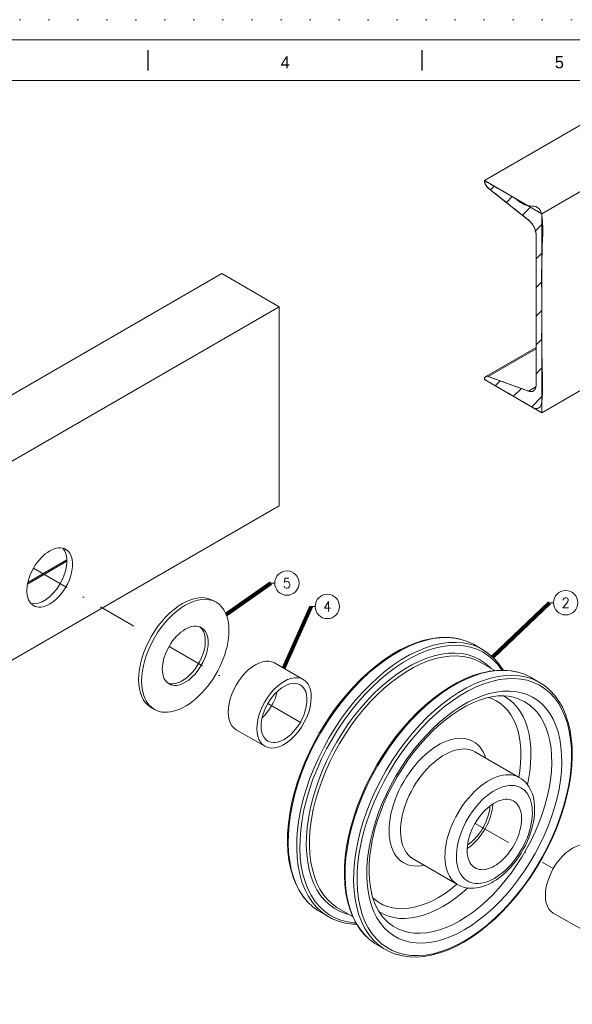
# Model space of a CAD drawing. Header units: millimetres. Extents: x -33820 to -29615, y -714818 to -711848.
# Tile 5 of 13: x -32890 to -32208, y -713060 to -711848. Entities that reach past the tile are written whole.
import ezdxf

# ---------------------------------------------------------------- set-up
doc = ezdxf.new("R2010")
doc.units = ezdxf.units.MM
doc.header["$MEASUREMENT"] = 0
doc.linetypes.add('DGN Style 1', pattern=[35.687127, 0, -35.687127])
doc.linetypes.add('DGN Style 4', pattern=[95.165673, 47.582836, -23.791418, 0, -23.791418])
doc.styles.add('Style-ENGINEERING', font='ENGINEERING.shx')
doc.styles.add('Style-ENGINEERING_0', font='ENGINEERING.shx')
doc.dimstyles.new('MetricMM', dxfattribs={"dimtxt": 3, "dimasz": 3, "dimexe": 1.5, "dimexo": 1.5, "dimgap": 1.5, "dimtad": 1, "dimdec": 0, "dimzin": 7, "dimtxsty": 'Style-ENGINEERING_0', "dimcen": 0.09, "dimclrd": 1, "dimclre": 1, "dimclrt": 7, "dimadec": 0, "dimazin": 3, "dimtfac": 1, "dimtdec": 0, "dimtofl": 0, "dimtmove": 0, "dimatfit": 3, "dimfxl": 1, "dimtzin": 7, "dimlwd": -1, "dimlwe": 0, "dimarcsym": 0})

# ---------------------------------------------------------------- blocks, each defined once
blk = doc.blocks.new('*U108')
for p, q in [((-202.8, 284.53), (-202.8, 289.53)), ((-135.21, 284.53), (-135.21, 289.53))]:
    blk.add_line(p, q)
at = {"color": 7, "linetype": 'Continuous', "lineweight": 0, "flags": 128}
blk.add_lwpolyline([(-415.55, 292.03), (415.45, 292.03), (415.45, -291.97), (-415.55, -291.97), (-415.55, 292.03)], close=True, dxfattribs=at)
at = {"color": 7, "linetype": 'Continuous', "lineweight": 13, "flags": 128}
blk.add_lwpolyline([(-405.55, 282.03), (405.45, 282.03), (405.45, -281.97), (-405.55, -281.97), (-405.55, 282.03)], close=True, dxfattribs=at)
at = {"char_height": 3, "attachment_point": 5, "line_spacing_factor": 1.2, "style": 'Style-ENGINEERING'}
for s, insert in [('4', (-169.01, 286.53)), ('5', (-101.42, 286.53))]:
    blk.add_mtext(s, dxfattribs=dict(at, insert=insert))

msp = doc.modelspace()

# ---------------------------------------------------------------- hatches: boundary and pattern name
at = {"linetype": 'Continuous', "lineweight": 0}
h = msp.add_hatch(dxfattribs=at)
h.set_pattern_fill('HATCH', style=0, pattern_type=2)
h.set_pattern_definition([(45, (-32255.984, -712321.82), (-17.6777, 17.6777), [])])
edge = h.paths.add_edge_path()
edge.add_ellipse((-32311.11, -712294.08), major_axis=(4, -6.93), ratio=0.5773503, start_angle=179.99989, end_angle=224.99992)
edge.add_line((-32316.77, -712290.81), (-32246.05, -712331.64))
edge.add_line((-32246.05, -712331.64), (-32246.05, -712086.69))
edge.add_line((-32246.05, -712086.69), (-32316.77, -712045.86))
edge.add_ellipse((-32311.11, -712049.13), major_axis=(4, -6.93), ratio=0.5773503, start_angle=225.00012, end_angle=304.39871)
edge.add_line((-32312.15, -712054.95), (-32262.36, -712094.46))
edge.add_ellipse((-32264.44, -712106.1), major_axis=(-8, 13.86), ratio=0.5773503, start_angle=225.00002, end_angle=304.39866, ccw=False)
edge.add_line((-32253.13, -712112.63), (-32253.13, -712251.37))
edge.add_line((-32253.13, -712251.37), (-32253.13, -712252.98))
edge.add_line((-32253.13, -712252.98), (-32253.13, -712297.53))
edge.add_ellipse((-32264.44, -712291), major_axis=(-8, 13.86), ratio=0.5773503, start_angle=145.60123, end_angle=225, ccw=False)
edge.add_line((-32262.36, -712305.04), (-32312.15, -712287.06))
edge.add_ellipse((-32311.11, -712294.08), major_axis=(4, -6.93), ratio=0.5773503, start_angle=145.60115, end_angle=179.94046)
edge.add_line((-32315.1, -712287.15), (-32315.11, -712287.15))

# ---------------------------------------------------------------- linework, layer by layer
at = {"color": 7, "linetype": 'Continuous', "lineweight": 0}
for p, q in [((-32132.78, -711939.64), (-32316.77, -712045.86)), ((-31991.36, -711939.64), (-32246.05, -712086.69)), ((-32246.05, -712086.69), (-32316.77, -712045.86)), ((-32312.15, -712054.95), (-32262.36, -712094.46)), ((-32246.05, -712331.64), (-32246.05, -712086.69)), ((-32253.13, -712112.63), (-32253.13, -712297.53)), ((-32640.61, -712160.43), (-33206.29, -712487.03)), ((-32569.9, -712201.26), (-32640.61, -712160.43)), ((-32569.9, -712201.26), (-33135.58, -712527.86)), ((-32569.9, -712446.21), (-32569.9, -712201.26)), ((-32253.13, -712251.37), (-32315.11, -712287.15)), ((-32253.13, -712252.98), (-32312.15, -712287.06)), ((-32150.63, -712276.55), (-32246.05, -712331.64)), ((-32316.77, -712290.81), (-32246.05, -712331.64)), ((-32262.36, -712305.04), (-32312.15, -712287.06)), ((-32253.32, -712299.82), (-32262.36, -712305.04)), ((-32569.9, -712446.21), (-33135.58, -712772.81)), ((-32831.53, -712514.52), (-32880.2, -712542.62)), ((-32831.55, -712512.92), (-32879.82, -712540.79)), ((-32575.34, -712541.52), (-32580.34, -712541.52)), ((-32525.52, -712570.29), (-32530.52, -712570.29)), ((-32231.63, -712565.72), (-32236.63, -712565.72)), ((-32399.62, -712701), (-32399.62, -712701))]:
    msp.add_line(p, q, dxfattribs=at)
at = {"color": 1, "linetype": 'DGN Style 4', "lineweight": 0}
for p, q in [((-32872.74, -712523.03), (-32727.3, -712607)), ((-32705.66, -712619.49), (-32622.95, -712667.25)), ((-32583.84, -712689.82), (-32520.44, -712726.43)), ((-32328.29, -712837.36), (-32231.88, -712893.03))]:
    msp.add_line(p, q, dxfattribs=at)
at = {"color": 30, "linetype": 'Continuous', "lineweight": 0}
for p, q in [((-32647.56, -712565.05), (-32651.1, -712563)), ((-32540.09, -712660.23), (-32575.45, -712639.82)), ((-32727.3, -712694.99), (-32723.76, -712697.03)), ((-32622.95, -712722.09), (-32587.59, -712742.51)), ((-32231.88, -712947.87), (-32196.53, -712968.29))]:
    msp.add_line(p, q, dxfattribs=at)
at = {"color": 7, "linetype": 'DGN Style 1', "lineweight": 0, "flags": 128}
msp.add_lwpolyline([(-33820.09, -711847.68), (-29615.09, -711847.68), (-29615.09, -714817.68), (-33820.09, -714817.68), (-33820.09, -711847.68)], close=True, dxfattribs=at)
at = {"color": 7, "linetype": 'Continuous', "lineweight": 0, "flags": 128}
for points in [[(-32534.54, -712934.31), (-32539.92, -712927.78), (-32544.67, -712920.46), (-32548.77, -712912.38), (-32552.18, -712903.58), (-32554.9, -712894.13), (-32556.9, -712884.05), (-32558.18, -712873.42), (-32558.73, -712862.29), (-32558.55, -712850.73), (-32557.63, -712838.78), (-32555.99, -712826.53), (-32553.63, -712814.03), (-32550.56, -712801.35), (-32546.8, -712788.57), (-32542.38, -712775.75), (-32537.31, -712762.97), (-32531.62, -712750.28), (-32525.35, -712737.78), (-32518.52, -712725.51), (-32511.19, -712713.55), (-32503.38, -712701.96), (-32495.13, -712690.81), (-32486.5, -712680.16), (-32477.54, -712670.06), (-32468.28, -712660.57), (-32458.78, -712651.75), (-32449.09, -712643.63), (-32439.27, -712636.28), (-32429.37, -712629.71), (-32419.44, -712623.98), (-32409.54, -712619.11), (-32399.72, -712615.13), (-32390.03, -712612.06), (-32380.54, -712609.92), (-32371.28, -712608.71), (-32362.31, -712608.45), (-32353.68, -712609.14), (-32345.44, -712610.77)], [(-32401.33, -712615.03), (-32391.69, -712611.98), (-32390.89, -712611.79), (-32381.4, -712609.65), (-32372.15, -712608.45), (-32363.2, -712608.19), (-32354.58, -712608.88), (-32346.34, -712610.51), (-32345.44, -712610.77), (-32337.63, -712613.34), (-32330.29, -712616.83), (-32319.83, -712622.87), (-32313.01, -712627.25), (-32306.74, -712632.52), (-32306.1, -712633.1), (-32300.42, -712639.21), (-32295.36, -712646.14), (-32293.87, -712648.73)], [(-32552.84, -712902.97), (-32553.09, -712902.16), (-32555.8, -712892.74), (-32557.79, -712882.72), (-32559.07, -712872.13), (-32559.61, -712861.06), (-32559.43, -712849.54), (-32558.52, -712837.65), (-32556.88, -712825.45), (-32554.53, -712813.01), (-32551.48, -712800.39), (-32547.74, -712787.67), (-32543.33, -712774.91), (-32538.29, -712762.19), (-32532.62, -712749.56), (-32526.38, -712737.11), (-32519.59, -712724.9), (-32512.29, -712713), (-32504.51, -712701.46), (-32496.31, -712690.37), (-32487.72, -712679.76), (-32478.79, -712669.71), (-32469.57, -712660.27), (-32460.12, -712651.48), (-32450.48, -712643.41), (-32440.7, -712636.08), (-32430.85, -712629.55), (-32420.97, -712623.84), (-32411.11, -712619), (-32401.33, -712615.03)], [(-32511.55, -712950.87), (-32518.1, -712946.04), (-32524.09, -712940.35), (-32529.47, -712933.82), (-32534.22, -712926.49), (-32538.31, -712918.41), (-32541.73, -712909.62), (-32544.44, -712900.16), (-32546.45, -712890.09), (-32547.73, -712879.46), (-32548.28, -712868.33), (-32548.1, -712856.76), (-32547.18, -712844.82), (-32545.54, -712832.56), (-32543.17, -712820.06), (-32540.11, -712807.39), (-32536.35, -712794.6), (-32531.92, -712781.79), (-32526.85, -712769), (-32521.17, -712756.32), (-32514.89, -712743.81), (-32508.07, -712731.54), (-32500.73, -712719.58), (-32492.92, -712708), (-32484.68, -712696.85), (-32476.05, -712686.19), (-32467.08, -712676.09), (-32457.82, -712666.61), (-32448.33, -712657.78), (-32438.64, -712649.67), (-32428.82, -712642.31), (-32418.92, -712635.75), (-32408.99, -712630.02), (-32399.09, -712625.15), (-32389.27, -712621.16), (-32379.58, -712618.09), (-32370.08, -712615.95), (-32360.82, -712614.75), (-32351.86, -712614.49), (-32343.23, -712615.18), (-32334.98, -712616.81), (-32327.17, -712619.38), (-32319.83, -712622.87)], [(-32475.33, -712960.01), (-32477.41, -712959.96), (-32485.73, -712958.82), (-32493.66, -712956.74), (-32501.13, -712953.76), (-32508.12, -712949.87), (-32514.59, -712945.1), (-32520.49, -712939.49), (-32525.8, -712933.05), (-32530.48, -712925.82), (-32534.52, -712917.85), (-32537.89, -712909.18), (-32540.57, -712899.85), (-32542.55, -712889.91), (-32543.81, -712879.43), (-32544.35, -712868.45), (-32544.17, -712857.04), (-32543.27, -712845.26), (-32541.65, -712833.17), (-32539.32, -712820.84), (-32536.29, -712808.33), (-32532.58, -712795.73), (-32528.22, -712783.08), (-32523.22, -712770.47), (-32517.61, -712757.96), (-32511.42, -712745.62), (-32504.69, -712733.52), (-32497.45, -712721.72), (-32489.75, -712710.3), (-32481.62, -712699.3), (-32473.11, -712688.79), (-32464.26, -712678.83), (-32455.13, -712669.47), (-32445.76, -712660.76), (-32436.2, -712652.76), (-32426.52, -712645.5), (-32416.75, -712639.03), (-32406.96, -712633.37), (-32397.19, -712628.57), (-32387.5, -712624.64), (-32377.95, -712621.61), (-32368.58, -712619.5), (-32359.45, -712618.31), (-32350.6, -712618.06), (-32342.09, -712618.74), (-32333.96, -712620.35), (-32326.25, -712622.88), (-32319.01, -712626.32), (-32312.28, -712630.65), (-32306.1, -712635.85), (-32300.49, -712641.88), (-32295.49, -712648.71), (-32295.45, -712648.77)], [(-32483.38, -712949.82), (-32488.39, -712948.51), (-32495.47, -712945.68), (-32502.09, -712942), (-32508.22, -712937.48), (-32513.81, -712932.16), (-32518.84, -712926.06), (-32523.28, -712919.21), (-32527.11, -712911.66), (-32530.3, -712903.44), (-32532.84, -712894.6), (-32534.71, -712885.19), (-32535.91, -712875.25), (-32536.42, -712864.85), (-32536.25, -712854.04), (-32535.4, -712842.87), (-32533.86, -712831.42), (-32531.65, -712819.74), (-32528.78, -712807.89), (-32525.27, -712795.94), (-32521.14, -712783.96), (-32516.4, -712772.01), (-32511.08, -712760.16), (-32505.22, -712748.47), (-32498.84, -712737), (-32491.98, -712725.83), (-32484.68, -712715), (-32476.98, -712704.57), (-32468.91, -712694.62), (-32460.53, -712685.18), (-32451.88, -712676.31), (-32443, -712668.06), (-32433.95, -712660.48), (-32424.77, -712653.6), (-32415.51, -712647.47), (-32406.23, -712642.11), (-32396.98, -712637.56), (-32387.8, -712633.84), (-32378.75, -712630.97), (-32369.87, -712628.97), (-32361.22, -712627.84), (-32352.84, -712627.6), (-32344.77, -712628.24), (-32337.07, -712629.77), (-32329.77, -712632.17), (-32322.91, -712635.43), (-32316.53, -712639.53), (-32310.67, -712644.45), (-32308.61, -712646.66)], [(-32498.67, -712941), (-32504.7, -712936.55), (-32510.21, -712931.3), (-32515.17, -712925.29), (-32519.54, -712918.54), (-32523.32, -712911.1), (-32526.46, -712903), (-32528.96, -712894.29), (-32530.81, -712885.01), (-32531.99, -712875.22), (-32532.5, -712864.97), (-32532.33, -712854.32), (-32531.48, -712843.31), (-32529.97, -712832.03), (-32527.79, -712820.51), (-32524.97, -712808.84), (-32521.51, -712797.07), (-32517.43, -712785.26), (-32512.76, -712773.48), (-32507.52, -712761.8), (-32501.75, -712750.28), (-32495.46, -712738.98), (-32488.7, -712727.97), (-32481.51, -712717.3), (-32473.92, -712707.02), (-32465.97, -712697.21), (-32457.71, -712687.91), (-32449.18, -712679.17), (-32440.43, -712671.05), (-32431.51, -712663.57), (-32422.47, -712656.8), (-32413.35, -712650.75), (-32404.2, -712645.47), (-32395.08, -712640.98), (-32386.04, -712637.32), (-32377.12, -712634.49), (-32368.37, -712632.52), (-32359.84, -712631.41), (-32351.58, -712631.17), (-32343.63, -712631.8), (-32336.04, -712633.31), (-32328.84, -712635.67), (-32322.09, -712638.88)], [(-32304.14, -712649.25), (-32322.09, -712638.88), (-32322.09, -712638.88)], [(-32458.4, -712980.51), (-32464.38, -712974.81), (-32469.76, -712968.29), (-32474.52, -712960.96), (-32478.61, -712952.88), (-32482.03, -712944.09), (-32484.74, -712934.63), (-32486.75, -712924.56), (-32488.03, -712913.93), (-32488.58, -712902.8), (-32488.39, -712891.23), (-32487.48, -712879.29), (-32485.83, -712867.03), (-32483.47, -712854.53), (-32480.4, -712841.86), (-32476.65, -712829.07), (-32472.22, -712816.26), (-32467.15, -712803.47), (-32461.46, -712790.79), (-32455.19, -712778.28), (-32448.37, -712766.01), (-32441.03, -712754.05), (-32433.22, -712742.47), (-32424.98, -712731.31), (-32416.35, -712720.66), (-32407.38, -712710.56), (-32398.12, -712701.08), (-32388.62, -712692.25), (-32378.94, -712684.14), (-32369.12, -712676.78), (-32359.21, -712670.22), (-32349.29, -712664.48), (-32339.38, -712659.61), (-32329.56, -712655.63), (-32319.88, -712652.56), (-32310.38, -712650.42), (-32301.12, -712649.22), (-32292.15, -712648.96), (-32283.52, -712649.65), (-32275.28, -712651.28)], [(-32441.39, -712991.38), (-32447.95, -712986.54), (-32453.93, -712980.85), (-32459.31, -712974.32), (-32464.06, -712967), (-32468.16, -712958.92), (-32471.57, -712950.12), (-32474.29, -712940.67), (-32476.29, -712930.59), (-32477.57, -712919.96), (-32478.12, -712908.83), (-32477.94, -712897.27), (-32477.02, -712885.32), (-32475.38, -712873.07), (-32473.02, -712860.57), (-32469.95, -712847.89), (-32466.19, -712835.11), (-32461.77, -712822.29), (-32456.7, -712809.51), (-32451.01, -712796.83), (-32444.74, -712784.32), (-32437.91, -712772.05), (-32430.58, -712760.09), (-32422.77, -712748.5), (-32414.52, -712737.35), (-32405.89, -712726.7), (-32396.93, -712716.6), (-32387.67, -712707.11), (-32378.17, -712698.29), (-32368.48, -712690.17), (-32358.66, -712682.82), (-32348.76, -712676.25), (-32338.83, -712670.52), (-32328.93, -712665.65), (-32319.11, -712661.67), (-32309.42, -712658.6), (-32299.93, -712656.46), (-32290.67, -712655.25), (-32281.7, -712654.99), (-32273.07, -712655.68), (-32264.83, -712657.32), (-32257.02, -712659.88), (-32249.68, -712663.37)], [(-32331.91, -712976.27), (-32341.68, -712982.32), (-32351.44, -712987.54), (-32361.15, -712991.9), (-32370.76, -712995.38), (-32380.21, -712997.94), (-32389.44, -712999.59), (-32398.42, -713000.31), (-32407.08, -713000.1), (-32415.39, -712998.96), (-32423.3, -712996.89), (-32430.76, -712993.91), (-32437.73, -712990.03), (-32444.18, -712985.27), (-32450.07, -712979.67), (-32455.37, -712973.24), (-32460.04, -712966.04), (-32464.07, -712958.08), (-32467.43, -712949.43), (-32470.11, -712940.12), (-32472.08, -712930.21), (-32473.34, -712919.74), (-32473.88, -712908.79), (-32473.7, -712897.4), (-32472.8, -712885.65), (-32471.18, -712873.59), (-32468.86, -712861.28), (-32465.84, -712848.81), (-32462.14, -712836.23), (-32457.78, -712823.61), (-32452.79, -712811.03), (-32447.2, -712798.55), (-32441.02, -712786.24), (-32434.31, -712774.16), (-32427.09, -712762.39), (-32419.4, -712750.99), (-32411.28, -712740.01), (-32402.79, -712729.53), (-32393.97, -712719.59), (-32384.85, -712710.25), (-32375.51, -712701.57), (-32365.97, -712693.58), (-32356.31, -712686.34), (-32346.56, -712679.88), (-32336.79, -712674.24), (-32327.04, -712669.44), (-32317.38, -712665.53), (-32307.85, -712662.5), (-32298.5, -712660.4), (-32289.39, -712659.21), (-32280.56, -712658.96), (-32272.07, -712659.63), (-32263.95, -712661.24), (-32256.26, -712663.77), (-32249.04, -712667.2), (-32242.33, -712671.52), (-32236.15, -712676.7), (-32230.56, -712682.72), (-32225.57, -712689.54), (-32221.21, -712697.13), (-32217.51, -712705.44), (-32214.49, -712714.43), (-32212.17, -712724.04), (-32210.55, -712734.24), (-32209.65, -712744.95), (-32209.47, -712756.13), (-32210.01, -712767.71), (-32211.27, -712779.63), (-32213.24, -712791.82), (-32215.92, -712804.22), (-32219.28, -712816.75), (-32223.31, -712829.36), (-32227.98, -712841.97), (-32233.28, -712854.51), (-32239.17, -712866.91), (-32245.62, -712879.11), (-32252.59, -712891.04), (-32260.05, -712902.64), (-32267.96, -712913.84), (-32276.27, -712924.57), (-32284.93, -712934.79), (-32293.91, -712944.44), (-32303.15, -712953.45), (-32312.59, -712961.79), (-32322.2, -712969.41), (-32331.91, -712976.27)], [(-32389.88, -712691.95), (-32389.88, -712691.95), (-32380.23, -712683.87), (-32370.45, -712676.54), (-32360.59, -712670), (-32350.7, -712664.29), (-32340.83, -712659.44), (-32331.05, -712655.48), (-32321.4, -712652.42), (-32311.94, -712650.28), (-32311.17, -712650.16), (-32301.92, -712648.96), (-32292.96, -712648.7), (-32284.34, -712649.39), (-32276.1, -712651.02), (-32275.28, -712651.28), (-32267.47, -712653.85), (-32260.13, -712657.33), (-32249.68, -712663.37), (-32242.85, -712667.76), (-32236.58, -712673.03), (-32235.9, -712673.68), (-32230.22, -712679.79), (-32225.16, -712686.71), (-32220.74, -712694.41), (-32216.98, -712702.84), (-32213.92, -712711.96), (-32213.67, -712712.76)], [(-32332.8, -712962.97), (-32341.68, -712968.48), (-32350.56, -712973.23), (-32359.39, -712977.19), (-32368.12, -712980.35), (-32376.71, -712982.68), (-32385.11, -712984.18), (-32393.27, -712984.84), (-32401.15, -712984.64), (-32408.71, -712983.6), (-32415.9, -712981.72), (-32422.68, -712979.01), (-32429.02, -712975.48), (-32434.89, -712971.16), (-32440.24, -712966.06), (-32445.06, -712960.22), (-32449.31, -712953.67), (-32452.97, -712946.44), (-32456.03, -712938.57), (-32458.46, -712930.1), (-32460.26, -712921.09), (-32461.4, -712911.57), (-32461.89, -712901.61), (-32461.73, -712891.26), (-32460.91, -712880.57), (-32459.44, -712869.6), (-32457.32, -712858.41), (-32454.58, -712847.07), (-32451.22, -712835.63), (-32447.25, -712824.16), (-32442.72, -712812.72), (-32437.63, -712801.37), (-32432.01, -712790.17), (-32425.91, -712779.19), (-32419.34, -712768.49), (-32412.35, -712758.12), (-32404.97, -712748.14), (-32397.25, -712738.61), (-32389.22, -712729.57), (-32380.94, -712721.08), (-32372.44, -712713.18), (-32363.77, -712705.92), (-32354.98, -712699.33), (-32346.12, -712693.46), (-32337.23, -712688.33), (-32328.37, -712683.97), (-32319.58, -712680.41), (-32310.91, -712677.66), (-32302.41, -712675.74), (-32294.13, -712674.66), (-32286.1, -712674.43), (-32278.38, -712675.05), (-32271, -712676.51), (-32264.01, -712678.81), (-32257.44, -712681.93), (-32251.34, -712685.86), (-32245.72, -712690.57), (-32240.63, -712696.04), (-32236.1, -712702.25), (-32232.13, -712709.14), (-32228.77, -712716.7), (-32226.03, -712724.87), (-32223.91, -712733.62), (-32222.44, -712742.89), (-32221.62, -712752.63), (-32221.46, -712762.8), (-32221.95, -712773.33), (-32223.1, -712784.16), (-32224.89, -712795.25), (-32227.32, -712806.52), (-32230.38, -712817.92), (-32234.04, -712829.38), (-32238.29, -712840.85), (-32243.11, -712852.25), (-32248.47, -712863.53), (-32254.33, -712874.63), (-32260.67, -712885.48), (-32267.45, -712896.02), (-32274.64, -712906.2), (-32282.2, -712915.96), (-32290.08, -712925.26), (-32298.24, -712934.03), (-32306.64, -712942.23), (-32315.23, -712949.81), (-32323.96, -712956.74), (-32332.8, -712962.97)], [(-32280.53, -712682.12), (-32273.94, -712684.29), (-32267.75, -712687.23), (-32261.99, -712690.93), (-32256.7, -712695.38), (-32251.9, -712700.53), (-32247.63, -712706.38), (-32243.89, -712712.88), (-32240.72, -712720.01), (-32238.13, -712727.71), (-32236.14, -712735.96), (-32234.75, -712744.7), (-32233.98, -712753.88), (-32233.83, -712763.46), (-32234.29, -712773.39), (-32235.37, -712783.6), (-32237.06, -712794.05), (-32239.35, -712804.68), (-32242.24, -712815.43), (-32245.69, -712826.23), (-32249.7, -712837.04), (-32254.24, -712847.79), (-32259.29, -712858.43), (-32264.81, -712868.88), (-32270.79, -712879.11), (-32277.19, -712889.05), (-32283.96, -712898.65), (-32291.09, -712907.85), (-32298.52, -712916.61), (-32306.21, -712924.88), (-32314.13, -712932.61), (-32322.22, -712939.76), (-32330.46, -712946.29), (-32338.78, -712952.17), (-32347.16, -712957.36), (-32355.53, -712961.84), (-32363.85, -712965.57), (-32372.09, -712968.55), (-32380.18, -712970.75), (-32388.1, -712972.16), (-32395.8, -712972.78), (-32403.22, -712972.6), (-32410.35, -712971.62), (-32417.12, -712969.84), (-32423.52, -712967.29), (-32429.5, -712963.96), (-32435.02, -712959.89), (-32440.07, -712955.08)], [(-32380.88, -712723.9), (-32373.31, -712716.87), (-32365.01, -712709.91), (-32356.59, -712703.61), (-32348.11, -712697.98), (-32339.6, -712693.07), (-32331.11, -712688.9), (-32322.7, -712685.48), (-32314.4, -712682.85), (-32314.4, -712682.85)], [(-32315.68, -712683.26), (-32308.15, -712681.56), (-32300.29, -712680.54), (-32292.68, -712680.32), (-32292.68, -712680.32)], [(-32311.94, -712682.42), (-32307.84, -712683.76), (-32302.29, -712686.4), (-32297.13, -712689.72), (-32292.38, -712693.71), (-32288.08, -712698.33), (-32284.24, -712703.58), (-32280.9, -712709.41), (-32278.05, -712715.8), (-32275.73, -712722.7), (-32273.94, -712730.1), (-32272.7, -712737.93), (-32272.01, -712746.17), (-32271.87, -712754.76), (-32272.28, -712763.66), (-32273.25, -712772.82), (-32274.49, -712780.45)], [(-32293.57, -712680.35), (-32291.98, -712681.1), (-32286.47, -712684.65), (-32281.4, -712688.9), (-32276.81, -712693.84), (-32272.71, -712699.44), (-32269.14, -712705.67), (-32266.1, -712712.49), (-32263.62, -712719.87), (-32261.72, -712727.76), (-32260.39, -712736.13), (-32259.65, -712744.92), (-32259.5, -712754.1), (-32259.94, -712763.6), (-32260.98, -712773.38), (-32262.6, -712783.39), (-32263.92, -712789.5)], [(-32292.75, -712680.32), (-32287.48, -712680.74), (-32280.53, -712682.12), (-32280.53, -712682.12)], [(-32399.62, -712701), (-32390.2, -712692.25), (-32389.88, -712691.95)], [(-32484.36, -712853.6), (-32484.27, -712853.19), (-32481.23, -712840.62), (-32477.5, -712827.94), (-32473.11, -712815.23), (-32468.08, -712802.55), (-32462.44, -712789.97), (-32456.22, -712777.57), (-32449.46, -712765.4), (-32442.18, -712753.54), (-32434.43, -712742.05), (-32426.26, -712730.99), (-32417.7, -712720.43), (-32408.8, -712710.41), (-32399.62, -712701)], [(-32213.67, -712712.76), (-32213.67, -712712.76), (-32211.32, -712722.49), (-32209.69, -712732.8), (-32208.77, -712743.63), (-32208.59, -712754.94), (-32209.14, -712766.65), (-32210.41, -712778.7), (-32212.41, -712791.03), (-32215.11, -712803.57), (-32218.51, -712816.25), (-32222.59, -712829), (-32227.32, -712841.75), (-32232.67, -712854.43), (-32238.63, -712866.97), (-32245.15, -712879.31), (-32252.2, -712891.38), (-32259.75, -712903.11), (-32267.74, -712914.43), (-32276.15, -712925.29), (-32284.91, -712935.63), (-32293.99, -712945.38), (-32303.33, -712954.5), (-32312.88, -712962.93), (-32322.6, -712970.64), (-32332.42, -712977.57), (-32342.3, -712983.7), (-32352.17, -712988.98), (-32362, -712993.39), (-32371.71, -712996.9), (-32381.26, -712999.49), (-32381.26, -712999.49)], [(-32454.84, -712856.97), (-32454.84, -712856.97), (-32452.18, -712845.97), (-32448.91, -712834.87), (-32445.07, -712823.75), (-32440.67, -712812.65), (-32435.74, -712801.64), (-32430.29, -712790.79), (-32424.37, -712780.14), (-32418, -712769.75), (-32411.22, -712759.7), (-32404.06, -712750.02), (-32396.57, -712740.77), (-32388.79, -712732.01)], [(-32391.41, -712888.88), (-32395.51, -712889.61), (-32399.65, -712889.94), (-32403.65, -712889.84), (-32407.48, -712889.32), (-32411.12, -712888.36), (-32414.56, -712886.99), (-32417.77, -712885.2), (-32420.75, -712883.01), (-32423.46, -712880.43), (-32425.9, -712877.46), (-32428.06, -712874.14), (-32429.92, -712870.48), (-32431.46, -712866.49), (-32432.7, -712862.19), (-32433.61, -712857.63), (-32434.19, -712852.8), (-32434.44, -712847.75), (-32434.35, -712842.5), (-32433.94, -712837.09), (-32433.19, -712831.53), (-32432.12, -712825.85), (-32430.73, -712820.1), (-32429.02, -712814.31), (-32427.02, -712808.49), (-32424.72, -712802.69), (-32422.14, -712796.94), (-32419.29, -712791.26), (-32416.19, -712785.7), (-32412.87, -712780.27), (-32409.32, -712775.01), (-32405.58, -712769.95), (-32401.67, -712765.12), (-32397.6, -712760.54), (-32393.4, -712756.24), (-32389.09, -712752.23), (-32384.7, -712748.55), (-32380.24, -712745.21), (-32375.75, -712742.23), (-32371.24, -712739.63), (-32366.75, -712737.42), (-32362.3, -712735.62), (-32357.9, -712734.23), (-32353.59, -712733.25), (-32349.39, -712732.71), (-32345.32, -712732.59), (-32341.41, -712732.9), (-32337.67, -712733.64), (-32334.12, -712734.81), (-32330.8, -712736.39), (-32327.7, -712738.38), (-32324.85, -712740.77), (-32322.27, -712743.54), (-32319.97, -712746.69), (-32317.97, -712750.19), (-32316.26, -712754.02), (-32315.3, -712756.88)], [(-32388.79, -712732.01), (-32380.75, -712723.77), (-32380.75, -712723.77)], [(-32405.57, -712880.71), (-32408.19, -712878.77), (-32410.59, -712876.49), (-32412.75, -712873.87), (-32414.66, -712870.93), (-32416.3, -712867.69), (-32417.67, -712864.16), (-32418.76, -712860.37), (-32419.56, -712856.33), (-32420.08, -712852.07), (-32420.3, -712847.6), (-32420.22, -712842.96), (-32419.86, -712838.17), (-32419.2, -712833.26), (-32418.25, -712828.24), (-32417.02, -712823.16), (-32415.51, -712818.04), (-32413.74, -712812.89), (-32411.7, -712807.77), (-32409.42, -712802.68), (-32406.91, -712797.66), (-32404.17, -712792.74), (-32401.23, -712787.95), (-32398.09, -712783.3), (-32394.79, -712778.83), (-32391.33, -712774.56), (-32387.73, -712770.51), (-32384.02, -712766.7), (-32380.21, -712763.16), (-32376.32, -712759.91), (-32372.39, -712756.96), (-32368.41, -712754.33), (-32364.43, -712752.03), (-32360.46, -712750.07), (-32356.52, -712748.48), (-32352.64, -712747.25), (-32348.83, -712746.39), (-32345.12, -712745.9), (-32341.52, -712745.8), (-32338.06, -712746.08), (-32334.75, -712746.73), (-32331.62, -712747.76), (-32328.68, -712749.16)], [(-32266.72, -712786.33), (-32268.62, -712784.67), (-32271.14, -712782.56), (-32273.88, -712780.8), (-32328.68, -712749.16), (-32328.68, -712749.16)], [(-32350.76, -712912.35), (-32353.39, -712910.41), (-32355.79, -712908.12), (-32357.95, -712905.51), (-32359.86, -712902.57), (-32361.5, -712899.33), (-32362.87, -712895.8), (-32363.96, -712892.01), (-32364.76, -712887.97), (-32365.27, -712883.71), (-32365.5, -712879.24), (-32365.42, -712874.6), (-32365.05, -712869.81), (-32364.4, -712864.9), (-32363.45, -712859.88), (-32362.22, -712854.8), (-32360.71, -712849.67), (-32358.94, -712844.53), (-32356.9, -712839.41), (-32354.62, -712834.32), (-32352.11, -712829.3), (-32349.37, -712824.38), (-32346.43, -712819.59), (-32343.29, -712814.94), (-32339.99, -712810.47), (-32336.53, -712806.2), (-32332.93, -712802.15), (-32329.22, -712798.34), (-32325.41, -712794.8), (-32321.52, -712791.55), (-32317.59, -712788.6), (-32313.61, -712785.96), (-32309.63, -712783.67), (-32305.66, -712781.71), (-32301.72, -712780.12), (-32297.84, -712778.88), (-32294.03, -712778.03), (-32290.32, -712777.54), (-32286.72, -712777.44), (-32283.26, -712777.72), (-32279.95, -712778.37), (-32276.82, -712779.4), (-32273.88, -712780.8)], [(-32301.09, -712902.98), (-32304.55, -712905.12), (-32308.01, -712906.97), (-32311.45, -712908.52), (-32314.85, -712909.74), (-32318.19, -712910.65), (-32321.46, -712911.24), (-32324.64, -712911.49), (-32327.71, -712911.42), (-32330.65, -712911.01), (-32333.45, -712910.28), (-32336.09, -712909.22), (-32338.56, -712907.85), (-32340.84, -712906.17), (-32342.92, -712904.18), (-32344.8, -712901.91), (-32346.46, -712899.36), (-32347.88, -712896.54), (-32349.07, -712893.48), (-32350.02, -712890.18), (-32350.72, -712886.67), (-32351.16, -712882.97), (-32351.35, -712879.09), (-32351.29, -712875.06), (-32350.97, -712870.9), (-32350.4, -712866.63), (-32349.58, -712862.27), (-32348.51, -712857.86), (-32347.2, -712853.4), (-32345.66, -712848.94), (-32343.89, -712844.48), (-32341.91, -712840.07), (-32339.72, -712835.71), (-32337.34, -712831.43), (-32334.79, -712827.27), (-32332.07, -712823.23), (-32329.19, -712819.34), (-32326.19, -712815.63), (-32323.06, -712812.11), (-32319.84, -712808.81), (-32316.53, -712805.73), (-32313.15, -712802.91), (-32309.73, -712800.34), (-32306.28, -712798.06), (-32302.82, -712796.06), (-32299.37, -712794.36), (-32295.95, -712792.97), (-32292.58, -712791.9), (-32289.27, -712791.16), (-32286.04, -712790.74), (-32282.92, -712790.65), (-32279.91, -712790.89), (-32277.04, -712791.46), (-32274.32, -712792.35), (-32271.76, -712793.57), (-32269.38, -712795.1), (-32267.2, -712796.93), (-32265.22, -712799.06), (-32263.45, -712801.48), (-32261.91, -712804.16), (-32260.6, -712807.1), (-32259.53, -712810.29), (-32258.71, -712813.69), (-32258.13, -712817.3), (-32257.81, -712821.09), (-32257.75, -712825.05), (-32257.94, -712829.15), (-32258.39, -712833.37), (-32259.09, -712837.68), (-32260.03, -712842.07), (-32261.22, -712846.51), (-32262.65, -712850.97), (-32264.3, -712855.44), (-32266.18, -712859.88), (-32268.26, -712864.27), (-32270.55, -712868.59), (-32273.02, -712872.81), (-32275.66, -712876.91), (-32278.46, -712880.88), (-32281.4, -712884.68), (-32284.46, -712888.3), (-32287.64, -712891.71), (-32290.91, -712894.9), (-32294.26, -712897.86), (-32297.66, -712900.55), (-32301.09, -712902.98)], [(-32254.94, -712821.96), (-32254.94, -712820.19), (-32255.02, -712815.75), (-32255.37, -712811.49), (-32256.02, -712807.44), (-32256.94, -712803.62), (-32258.14, -712800.05), (-32259.61, -712796.75), (-32260.67, -712794.6), (-32262.43, -712791.53), (-32264.45, -712788.77), (-32266.72, -712786.33), (-32266.72, -712786.33)], [(-32328.95, -712891.81), (-32328.95, -712891.81), (-32330.59, -712890.6), (-32332.09, -712889.18), (-32333.43, -712887.55), (-32334.62, -712885.72), (-32335.64, -712883.7), (-32336.5, -712881.5), (-32337.18, -712879.14), (-32337.68, -712876.62), (-32338, -712873.96), (-32338.13, -712871.18), (-32338.09, -712868.29), (-32337.86, -712865.3), (-32337.45, -712862.24), (-32336.86, -712859.11), (-32336.09, -712855.94), (-32335.15, -712852.75), (-32334.04, -712849.54), (-32332.78, -712846.35), (-32331.36, -712843.17), (-32329.79, -712840.05), (-32328.08, -712836.98), (-32326.25, -712833.99), (-32324.29, -712831.09), (-32322.23, -712828.31), (-32320.08, -712825.64), (-32317.83, -712823.12), (-32315.52, -712820.75), (-32313.15, -712818.54), (-32310.72, -712816.51), (-32308.27, -712814.67), (-32305.79, -712813.03), (-32303.31, -712811.6), (-32300.84, -712810.38), (-32298.38, -712809.39), (-32295.96, -712808.62), (-32293.58, -712808.08), (-32291.27, -712807.78), (-32289.03, -712807.72), (-32286.87, -712807.89), (-32284.81, -712808.3), (-32282.86, -712808.94), (-32281.02, -712809.81), (-32281.02, -712809.81)], [(-32338.09, -712868.32), (-32337.43, -712867.91), (-32334.96, -712866.16), (-32332.52, -712864.23), (-32330.12, -712862.11), (-32327.77, -712859.82), (-32325.49, -712857.37), (-32323.29, -712854.77), (-32321.18, -712852.05), (-32319.17, -712849.2), (-32317.28, -712846.26), (-32315.51, -712843.23), (-32313.87, -712840.13), (-32312.37, -712836.98), (-32311.03, -712833.79), (-32309.84, -712830.59), (-32308.82, -712827.39), (-32307.96, -712824.2), (-32307.28, -712821.05), (-32306.78, -712817.96), (-32306.46, -712814.93), (-32306.39, -712813.43)], [(-32309.95, -712815.93), (-32309.98, -712816.59), (-32310.27, -712819.29), (-32310.72, -712822.06), (-32311.33, -712824.88), (-32312.09, -712827.73), (-32313.01, -712830.6), (-32314.07, -712833.46), (-32315.27, -712836.31), (-32316.61, -712839.13), (-32318.08, -712841.9), (-32319.66, -712844.62), (-32321.36, -712847.25), (-32323.15, -712849.8), (-32325.04, -712852.24), (-32327.01, -712854.56), (-32329.05, -712856.75), (-32331.15, -712858.8), (-32333.3, -712860.69), (-32335.48, -712862.43), (-32337.68, -712863.98)], [(-32281.02, -712809.81), (-32279.32, -712810.91), (-32277.75, -712812.22), (-32276.33, -712813.75), (-32275.06, -712815.49), (-32273.95, -712817.41), (-32273.01, -712819.52), (-32272.25, -712821.81), (-32271.66, -712824.25), (-32271.25, -712826.84), (-32271.02, -712829.56), (-32270.97, -712832.4), (-32271.11, -712835.34), (-32271.43, -712838.37), (-32271.93, -712841.47), (-32272.61, -712844.61), (-32273.46, -712847.8), (-32274.49, -712851), (-32275.67, -712854.2), (-32277.02, -712857.39), (-32278.51, -712860.54), (-32280.15, -712863.64), (-32281.92, -712866.67), (-32283.82, -712869.61), (-32285.83, -712872.46), (-32287.94, -712875.19), (-32290.14, -712877.78), (-32292.42, -712880.23), (-32294.77, -712882.52), (-32297.16, -712884.64), (-32299.6, -712886.58), (-32302.07, -712888.32), (-32304.55, -712889.86), (-32307.03, -712891.18), (-32309.5, -712892.29), (-32311.94, -712893.17), (-32314.34, -712893.82), (-32316.69, -712894.24), (-32318.97, -712894.42), (-32321.17, -712894.37), (-32323.28, -712894.08), (-32325.28, -712893.56), (-32327.18, -712892.8), (-32328.95, -712891.81)], [(-32305.9, -712909.14), (-32305.9, -712909.14), (-32302.14, -712906.81), (-32298.4, -712904.17), (-32294.69, -712901.23), (-32291.05, -712898.02), (-32287.49, -712894.54), (-32284.03, -712890.82), (-32280.69, -712886.88), (-32277.49, -712882.75), (-32274.44, -712878.43), (-32271.57, -712873.96), (-32268.88, -712869.36), (-32266.39, -712864.66), (-32264.12, -712859.88), (-32262.08, -712855.04), (-32260.28, -712850.18), (-32258.73, -712845.33), (-32257.43, -712840.49), (-32256.4, -712835.71), (-32255.64, -712831.02), (-32255.15, -712826.42), (-32254.94, -712821.96), (-32254.94, -712821.96)], [(-32482.92, -712942.81), (-32482.92, -712942.81), (-32485.63, -712933.39), (-32487.63, -712923.36), (-32488.9, -712912.77), (-32489.45, -712901.68), (-32489.27, -712890.16), (-32488.35, -712878.26), (-32486.72, -712866.05), (-32484.36, -712853.6), (-32484.36, -712853.6)], [(-32455.68, -712924.58), (-32455.68, -712924.58), (-32457.4, -712915.95), (-32458.5, -712906.84), (-32458.97, -712897.3), (-32458.81, -712887.39), (-32458.03, -712877.15), (-32456.62, -712866.65), (-32454.61, -712856.01)], [(-32405.56, -712880.71), (-32405.57, -712880.71), (-32350.76, -712912.35), (-32347.92, -712913.93), (-32344.88, -712915.14), (-32342.48, -712915.96), (-32339.28, -712916.8), (-32335.92, -712917.27), (-32332.41, -712917.35), (-32330.01, -712917.19), (-32326.44, -712916.91), (-32322.77, -712916.25), (-32319.02, -712915.23), (-32315.2, -712913.85), (-32311.35, -712912.12), (-32307.47, -712910.05), (-32305.9, -712909.14)], [(-32474.43, -712961.49), (-32479.6, -712961.36), (-32488.03, -712960.2), (-32496.06, -712958.1), (-32496.88, -712957.84), (-32504.46, -712954.81), (-32511.55, -712950.87), (-32522, -712944.84), (-32528.56, -712940), (-32534.54, -712934.31), (-32535.22, -712933.66), (-32540.59, -712927.14), (-32545.34, -712919.82), (-32549.43, -712911.75), (-32552.84, -712902.97), (-32552.84, -712902.97)], [(-32350.64, -712912.41), (-32351.14, -712912.85), (-32358.52, -712918.71), (-32365.99, -712923.98)], [(-32443.42, -712951.33), (-32443.42, -712951.33), (-32447.45, -712945.11), (-32450.92, -712938.25), (-32453.82, -712930.79), (-32455.85, -712923.73)], [(-32365.99, -712923.98), (-32373.5, -712928.64), (-32381, -712932.65), (-32388.47, -712936), (-32395.85, -712938.67), (-32403.11, -712940.64), (-32410.21, -712941.91), (-32417.11, -712942.46), (-32423.77, -712942.3), (-32430.16, -712941.42), (-32436.24, -712939.83), (-32441.97, -712937.54), (-32447.33, -712934.56), (-32452.29, -712930.9), (-32454.35, -712928.94)], [(-32337.51, -712917.05), (-32344.14, -712922.9), (-32352.03, -712929.16), (-32360, -712934.79), (-32368.01, -712939.76), (-32376.03, -712944.04), (-32384, -712947.62), (-32391.89, -712950.47), (-32399.64, -712952.58), (-32407.22, -712953.93), (-32414.59, -712954.52), (-32421.7, -712954.35), (-32428.52, -712953.41), (-32435.01, -712951.71), (-32441.13, -712949.26), (-32446.8, -712946.11)], [(-32498.67, -712941), (-32498.67, -712941), (-32479.28, -712952.19)], [(-32479.23, -712952.32), (-32479.52, -712951.57), (-32482.92, -712942.82)], [(-32440.07, -712955.08), (-32440.07, -712955.08), (-32444.33, -712949.92)], [(-32458.4, -712980.51), (-32459.04, -712979.92), (-32465.02, -712974.23), (-32470.39, -712967.71), (-32475.14, -712960.4), (-32479.23, -712952.32), (-32479.23, -712952.32)], [(-32381.26, -712999.49), (-32382.09, -712999.68), (-32391.46, -713001.35), (-32400.57, -713002.08), (-32409.36, -713001.87), (-32417.79, -713000.71), (-32425.82, -712998.61), (-32426.73, -712998.35), (-32434.31, -712995.32), (-32441.39, -712991.38), (-32451.85, -712985.34), (-32458.4, -712980.51), (-32458.4, -712980.51)]]:
    msp.add_lwpolyline(points, dxfattribs=at)
at = {"color": 7, "linetype": 'Continuous', "lineweight": 13}
for centre in [(-32560.34, -712541.52), (-32216.63, -712565.72), (-32510.52, -712570.29)]:
    msp.add_circle(centre, 15, dxfattribs=at)
at = {"color": 7, "linetype": 'Continuous', "lineweight": 0}
for centre, major_axis, start_param, end_param in [((-32311.11, -712049.13), (4, -6.93), 3.9269928, 5.3127597), ((-32311.11, -712294.08), (4, -6.93), 3.1415907, 3.9269895), ((-32311.11, -712294.08), (4, -6.93), 2.5412195, 3.1415907), ((-32859.81, -712530.49), (20, 34.64), 3.319303, 6.1054748)]:
    msp.add_ellipse(centre, major_axis=major_axis, ratio=0.5773503, start_param=start_param, end_param=end_param, dxfattribs=at)
at = {"color": 7, "linetype": 'Continuous', "lineweight": 0, "extrusion": (0, 0, -1)}
for centre, major_axis, start_param, end_param in [((-32264.44, -712106.1), (-8, 13.86), 0.9704265, 2.3561942), ((-32264.44, -712291), (-8, 13.86), 3.1415936, 3.7419644), ((-32264.44, -712291), (-8, 13.86), 2.3561945, 3.1415936), ((-32852.74, -712534.58), (-20, -34.64), 0.0000002, 3.1415925), ((-32852.74, -712534.58), (-20, -34.64), 3.1415925, 5.4977877), ((-32852.74, -712534.58), (-20, -34.64), 5.4977877, 6.2831855)]:
    msp.add_ellipse(centre, major_axis=major_axis, ratio=0.5773503, start_param=start_param, end_param=end_param, dxfattribs=at)
at = {"color": 30, "linetype": 'Continuous', "lineweight": 0}
for centre, major_axis, start_param, end_param in [((-32689.2, -712629), (38.1, 65.99), 0.0000004, 3.1415922), ((-32685.66, -712631.04), (38.1, 65.99), 0.0000003, 3.1415921), ((-32685.66, -712631.04), (38.1, 65.99), 5.4977875, 6.2831856), ((-32685.66, -712631.04), (38.1, 65.99), 3.1415921, 5.4977875), ((-32599.2, -712680.96), (23.75, 41.14), 6.2831849, 9.4247783), ((-32563.84, -712701.37), (23.75, 41.14), 6.2831849, 9.4247784), ((-32563.84, -712701.37), (23.75, 41.14), 5.4977868, 6.2831849), ((-32563.84, -712701.37), (23.75, 41.14), 3.1415931, 5.4977868), ((-32208.13, -712906.74), (23.75, 41.14), 6.2831846, 9.4247782)]:
    msp.add_ellipse(centre, major_axis=major_axis, ratio=0.5773503, start_param=start_param, end_param=end_param, dxfattribs=at)
at = {"color": 30, "linetype": 'Continuous', "lineweight": 0, "extrusion": (0, 0, -1)}
for centre, start_param, end_param in [((-32685.66, -712631.04), 6.2831852, 9.4247771), ((-32689.2, -712629), 3.2300959, 5.4977867), ((-32685.66, -712631.04), 3.1415918, 5.4977875), ((-32563.84, -712701.37), 0, 3.1415927), ((-32689.2, -712629), 5.4977867, 6.194682), ((-32685.66, -712631.04), 5.4977875, 6.2831852), ((-32563.84, -712701.37), 3.1415927, 5.4977877), ((-32599.2, -712680.96), 4.2256943, 5.1990846), ((-32563.84, -712701.37), 5.4977877, 6.2831853)]:
    msp.add_ellipse(centre, major_axis=(-20, -34.64), ratio=0.5773503, start_param=start_param, end_param=end_param, dxfattribs=at)
at = {"color": 7, "linetype": 'Continuous', "lineweight": 0}
msp.add_rational_spline([(-32315.11, -712287.15), (-32316.77, -712288.11), (-32316.77, -712290.81), (-32281.41, -712311.23), (-32246.05, -712331.64), (-32246.05, -712209.16), (-32246.05, -712086.69), (-32281.41, -712066.28), (-32316.77, -712045.86), (-32316.77, -712051.29), (-32312.15, -712054.95), (-32287.25, -712074.7), (-32262.36, -712094.46), (-32253.13, -712101.78), (-32253.13, -712112.63), (-32253.13, -712182), (-32253.13, -712251.37), (-32253.13, -712252.17), (-32253.13, -712252.98), (-32253.13, -712275.26), (-32253.13, -712297.53), (-32253.13, -712308.38), (-32262.36, -712305.04), (-32287.25, -712296.05), (-32312.15, -712287.06), (-32313.87, -712286.44), (-32315.1, -712287.15), (-32315.11, -712287.15), (-32315.11, -712287.15)], [1, 0.923879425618, 1, 1, 1, 1, 1, 1, 1, 0.769407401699, 1, 1, 1, 0.769407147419, 1, 1, 1, 1, 1, 1, 1, 0.769406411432, 1, 1, 1, 0.955434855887, 1, 1, 1], degree=2, knots=[0, 0, 0, 0.0833333, 0.0833333, 0.1666667, 0.1666667, 0.25, 0.25, 0.3333333, 0.3333333, 0.4166667, 0.4166667, 0.5, 0.5, 0.5833333, 0.5833333, 0.6111111, 0.6111111, 0.6388889, 0.6388889, 0.6666667, 0.6666667, 0.75, 0.75, 0.8333333, 0.8333333, 0.9166667, 0.9166667, 1, 1, 1], dxfattribs=at)

# ---------------------------------------------------------------- block references
at = {"xscale": 4.999999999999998, "yscale": 4.999999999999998, "zscale": 4.999999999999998}
msp.add_blockref('*U108', (-31717.36, -713332.83), dxfattribs=at)

# ---------------------------------------------------------------- texts
at = {"color": 7, "linetype": 'Continuous', "lineweight": 0, "char_height": 12.5, "attachment_point": 5, "line_spacing_factor": 0.72, "style": 'Style-ENGINEERING'}
for s, insert in [('\\FSTANDARD;5', (-32560.34, -712541.52)), ('\\FSTANDARD;2', (-32216.63, -712565.72)), ('\\FSTANDARD;4', (-32510.52, -712570.29))]:
    msp.add_mtext(s, dxfattribs=dict(at, insert=insert))

# ---------------------------------------------------------------- leaders
at = {"color": 1, "linetype": 'Continuous'}
for points in [[(-32635.13, -712580.28), (-32580.34, -712541.52)], [(-32564.59, -712646.87), (-32530.52, -712570.29)], [(-32306.74, -712632.52), (-32236.63, -712565.72)]]:
    msp.add_leader(points, dimstyle='MetricMM', override={"dimtxt": 12.5, "dimasz": 12.5, "dimgap": 6.25, "dimclrd": 0, "dimlwd": 65534}, dxfattribs=at)

doc.saveas('drawing.dxf')
